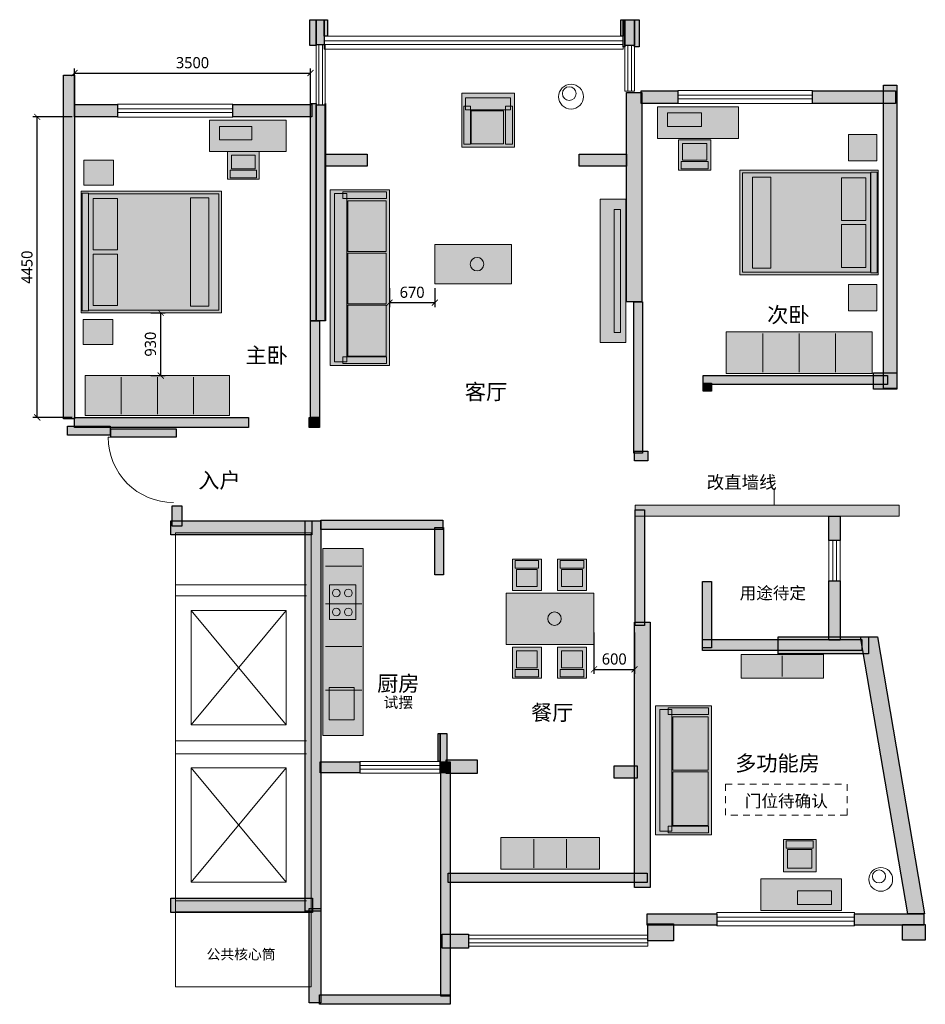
# Model space of a CAD drawing. Header units: millimetres. Extents: x -811 to 12610, y -14140 to 440.
import ezdxf
from ezdxf.enums import TextEntityAlignment as Align

# ---------------------------------------------------------------- set-up
doc = ezdxf.new("R2010")
doc.units = ezdxf.units.MM
doc.linetypes.add('PENDING_DASH', pattern=[180, 100, -80])
for name, color, linetype, lineweight, true_color in [('CONTEXT', 7, 'Continuous', 13, 0xb7c0b9), ('DIM', 7, 'Continuous', 13, 0x3a7468), ('DOOR', 7, 'Continuous', 13, 0x75867b), ('FURNITURE', 7, 'Continuous', 13, 0x9b795c), ('PENDING', 7, 'Continuous', 13, 0x987650), ('REVISION', 7, 'Continuous', 13, 0xb95d42), ('TEXT', 7, 'Continuous', 13, 0x294238), ('WALL', 7, 'Continuous', 25, 0x243a35), ('WINDOW', 7, 'Continuous', 13, 0x467e89)]:
    doc.layers.add(name, color=color, linetype=linetype, lineweight=lineweight, true_color=true_color)
doc.styles.add('CJK', font='msyh.ttc')
doc.styles.add('OpenSansCondensed-Light', font='OpenSansCondensed-Light.ttf')
doc.dimstyles.new('EZDXF', dxfattribs={"dimtxt": 0.25, "dimasz": 0.175, "dimexe": 0.375, "dimexo": 0.125, "dimgap": 0.1, "dimtad": 1, "dimlfac": 100, "dimzin": 12, "dimdsep": 46, "dimtxsty": 'OpenSansCondensed-Light', "dimblk": 'ARCHTICK', "dimcen": 2.5, "dimazin": 3, "dimtfac": 0.5, "dimtmove": 2, "dimatfit": 3})

# ---------------------------------------------------------------- blocks, each defined once
blk = doc.blocks.new('_ARCHTICK')
at = {"color": 0, "linetype": 'BYBLOCK', "const_width": 0.15}
blk.add_lwpolyline([(-0.5, -0.5), (0.5, 0.5)], dxfattribs=at)

msp = doc.modelspace()

# ---------------------------------------------------------------- hatches: boundary and pattern name
at = {"layer": 'FURNITURE', "true_color": 0xf5f0e8}
for points in [[(5740, -650), (6520, -650), (6520, -1450), (5740, -1450)], [(8640, -850), (9840, -850), (9840, -1320), (8640, -1320)], [(2000, -1050), (3140, -1050), (3140, -1510), (2000, -1510)], [(11890, -1260), (11890, -1650), (11470, -1650), (11470, -1260)], [(9430, -1790), (8950, -1790), (8950, -1340), (9430, -1340)], [(2740, -1920), (2270, -1920), (2270, -1510), (2740, -1510)], [(140, -2010), (140, -1640), (580, -1640), (580, -2010)], [(11910, -1790), (11910, -3340), (9860, -3340), (9860, -1790)], [(100, -3900), (100, -2100), (2180, -2100), (2180, -3900)], [(3790, -4680), (3790, -2080), (4670, -2080), (4670, -4680)], [(8170, -2220), (8170, -4340), (7790, -4340), (7790, -2220)], [(5340, -2890), (6480, -2890), (6480, -3470), (5340, -3470)], [(11890, -3480), (11890, -3870), (11470, -3870), (11470, -3480)], [(130, -4370), (130, -4000), (570, -4000), (570, -4370)], [(11820, -4800), (9660, -4800), (9660, -4180), (11820, -4180)], [(2300, -5420), (160, -5420), (160, -4830), (2300, -4830)], [(3680, -10160), (3680, -7390), (4280, -7390), (4280, -10160)], [(6490, -7550), (6920, -7550), (6920, -8010), (6490, -8010)], [(7160, -7550), (7590, -7550), (7590, -8010), (7160, -8010)], [(6400, -8050), (7700, -8050), (7700, -8810), (6400, -8810)], [(6920, -9310), (6490, -9310), (6490, -8850), (6920, -8850)], [(7590, -9310), (7160, -9310), (7160, -8850), (7590, -8850)], [(9880, -8960), (11100, -8960), (11100, -9310), (9880, -9310)], [(8610, -11630), (8610, -9720), (9440, -9720), (9440, -11630)], [(7780, -12140), (6320, -12140), (6320, -11670), (7780, -11670)], [(10510, -11700), (10990, -11700), (10990, -12180), (10510, -12180)], [(11370, -12750), (10170, -12750), (10170, -12280), (11370, -12280)]]:
    msp.add_hatch(color=7, dxfattribs=at).paths.add_polyline_path(points)
at = {"layer": 'FURNITURE', "true_color": 0xe6d8c4}
for points in [[(5795, -715), (6465, -715), (6465, -895), (5795, -895)], [(3855, -4625), (3855, -2135), (4035, -2135), (4035, -4625)], [(8675, -11575), (8675, -9775), (8855, -9775), (8855, -11575)]]:
    msp.add_hatch(color=7, dxfattribs=at).paths.add_polyline_path(points)
at = {"layer": 'FURNITURE', "true_color": 0xd6c1a8}
for points in [[(9390, -1770), (8990, -1770), (8990, -1660), (9390, -1660)], [(2700, -1900), (2310, -1900), (2310, -1790), (2700, -1790)], [(11897, -1820), (11897, -3310), (11802, -3310), (11802, -1820)], [(113, -3870), (113, -2130), (208, -2130), (208, -3870)], [(6530, -7570), (6880, -7570), (6880, -7680), (6530, -7680)], [(7200, -7570), (7550, -7570), (7550, -7680), (7200, -7680)], [(6880, -9290), (6530, -9290), (6530, -9180), (6880, -9180)], [(7550, -9290), (7200, -9290), (7200, -9180), (7550, -9180)], [(10550, -11720), (10950, -11720), (10950, -11830), (10550, -11830)]]:
    msp.add_hatch(color=7, dxfattribs=at).paths.add_polyline_path(points)
at = {"layer": 'FURNITURE', "true_color": 0xdbe1d3}
for points in [[(10320, -1890), (10320, -3240), (10050, -3240), (10050, -1890)], [(1720, -3800), (1720, -2200), (1990, -2200), (1990, -3800)]]:
    msp.add_hatch(color=7, dxfattribs=at).paths.add_polyline_path(points)
at = {"layer": 'FURNITURE', "true_color": 0x53685e}
msp.add_hatch(color=7, dxfattribs=at).paths.add_polyline_path([(8095, -2370), (8095, -4190), (8000, -4190), (8000, -2370)])
at = {"layer": 'REVISION', "true_color": 0xb95d42}
msp.add_hatch(color=7, dxfattribs=at).paths.add_polyline_path([(8310, -6750), (12220, -6750), (12220, -6910), (8310, -6910)])
at = {"layer": 'WALL', "true_color": 0x243a35}
for points in [[(3490, 440), (3582.5, 440), (3582.5, 60), (3490, 60)], [(3582.5, 440), (3700, 440), (3700, 70), (3582.5, 70)], [(3700, 440), (3750, 440), (3750, 198.5), (3700, 198.5)], [(8100, 440), (8130, 440), (8130, 198.5), (8100, 198.5)], [(8130, 440), (8157.5, 440), (8157.5, 40), (8130, 40)], [(8157.5, 440), (8302.5, 440), (8302.5, 60), (8157.5, 60)], [(8302.5, 440), (8370, 440), (8370, 40), (8302.5, 40)], [(11990, -530), (12190, -530), (12190, -5020), (11990, -5020)], [(8180, -640), (8410, -640), (8410, -3740), (8180, -3740)], [(3500, -800), (3582.5, -800), (3582.5, -4020), (3500, -4020)], [(3582.5, -820), (3717.5, -820), (3717.5, -4020), (3582.5, -4020)], [(3717.5, -800), (3720, -800), (3720, -4020), (3717.5, -4020)], [(11840, -4790), (12190, -4790), (12190, -5030), (11840, -5030)], [(1430, -6980), (3520, -6980), (3520, -7187), (1430, -7187)], [(3420, -6980), (3650, -6980), (3650, -12760), (3420, -12760)], [(8300, -8480), (8530, -8480), (8530, -12410), (8300, -12410)], [(10430, -8700), (11770, -8700), (11770, -8950), (10430, -8950)], [(11650, -8700), (11900, -8700), (12600, -12800), (12350, -12800)], [(1430, -12570), (3530, -12570), (3530, -12780), (1430, -12780)], [(8500, -12950), (8880, -12950), (8880, -13200), (8500, -13200)], [(12270, -12960), (12610, -12960), (12610, -13190), (12270, -13190)], [(5450, -13100), (5840, -13100), (5840, -13310), (5450, -13310)]]:
    msp.add_hatch(color=7, dxfattribs=at).paths.add_polyline_path(points)
at = {"layer": 'WALL', "true_color": 0xe9eee8}
for points in [[(-160, -380), (0, -380), (0, -5470), (-160, -5470)], [(8400, -615), (8940, -615), (8940, -800), (8400, -800)], [(10940, -615), (12170, -615), (12170, -800), (10940, -800)], [(0, -815), (640, -815), (640, -1000), (0, -1000)], [(2350, -815), (3520, -815), (3520, -1000), (2350, -1000)], [(3720, -1550), (4340, -1550), (4340, -1730), (3720, -1730)], [(7480, -1550), (8180, -1550), (8180, -1730), (7480, -1730)], [(8290, -3740), (8420, -3740), (8420, -5980), (8290, -5980)], [(3500, -4020), (3630, -4020), (3630, -5450), (3500, -5450)], [(9320, -4830), (12050, -4830), (12050, -4960), (9320, -4960)], [(9320, -4940), (9440, -4940), (9440, -5060), (9320, -5060)], [(0, -5450), (2580, -5450), (2580, -5600), (0, -5600)], [(3480, -5450), (3630, -5450), (3630, -5600), (3480, -5600)], [(-100, -5580), (530, -5580), (530, -5710), (-100, -5710)], [(540, -5620), (1510, -5620), (1510, -5740), (540, -5740)], [(8300, -5950), (8500, -5950), (8500, -6090), (8300, -6090)], [(1450, -6760), (1590, -6760), (1590, -7060), (1450, -7060)], [(8310, -6820), (8450, -6820), (8450, -8530), (8310, -8530)], [(3650, -6970), (5460, -6970), (5460, -7110), (3650, -7110)], [(11180, -6910), (11350, -6910), (11350, -7270), (11180, -7270)], [(5340, -7080), (5470, -7080), (5470, -7780), (5340, -7780)], [(11180, -7870), (11350, -7870), (11350, -8750), (11180, -8750)], [(9310, -7880), (9440, -7880), (9440, -8860), (9310, -8860)], [(9310, -8740), (11670, -8740), (11670, -8900), (9310, -8900)], [(5390, -10130), (5420, -10130), (5420, -10545), (5390, -10545)], [(5420, -10130), (5520, -10130), (5520, -10640), (5420, -10640)], [(3640, -10550), (4230, -10550), (4230, -10710), (3640, -10710)], [(5420, -10550), (5570, -10550), (5570, -10710), (5420, -10710)], [(5510, -10520), (5970, -10520), (5970, -10720), (5510, -10720)], [(8000, -10610), (8340, -10610), (8340, -10790), (8000, -10790)], [(5430, -10650), (5570, -10650), (5570, -14020), (5430, -14020)], [(5540, -12200), (8490, -12200), (8490, -12335), (5540, -12335)], [(3480, -12720), (3650, -12720), (3650, -14120), (3480, -14120)], [(8490, -12800), (9520, -12800), (9520, -12970), (8490, -12970)], [(11560, -12800), (12590, -12800), (12590, -12970), (11560, -12970)], [(3630, -14000), (5570, -14000), (5570, -14140), (3630, -14140)]]:
    msp.add_hatch(color=7, dxfattribs=at).paths.add_polyline_path(points)

# ---------------------------------------------------------------- linework, layer by layer
at = {"layer": 'CONTEXT'}
for points in [[(1500, -7160), (3510, -7160), (3510, -13880), (1500, -13880)], [(1730, -8310), (3140, -8310), (3140, -10000), (1730, -10000)], [(1730, -10640), (3140, -10640), (3140, -12330), (1730, -12330)]]:
    msp.add_lwpolyline(points, close=True, dxfattribs=at)
for points in [[(1500, -7930), (3440, -7930)], [(1500, -8090), (3440, -8090)], [(1730, -8310), (3140, -10000)], [(3140, -8310), (1730, -10000)], [(1500, -10240), (3440, -10240)], [(1500, -10430), (3440, -10430)], [(1730, -10640), (3140, -12330)], [(3140, -10640), (1730, -12330)], [(1500, -12610), (3440, -12610)], [(1500, -12770), (3440, -12770)]]:
    msp.add_lwpolyline(points, dxfattribs=at)
at = {"layer": 'DOOR'}
msp.add_lwpolyline([(1470, -5740), (500, -5740)], dxfattribs=at)
msp.add_arc((1470, -5740), 970, 180, 270, dxfattribs=at)
at = {"layer": 'FURNITURE'}
for points in [[(5740, -650), (6520, -650), (6520, -1450), (5740, -1450)], [(5795, -715), (6465, -715), (6465, -895), (5795, -895)], [(5770, -840), (5870, -840), (5870, -1405), (5770, -1405)], [(6390, -840), (6490, -840), (6490, -1405), (6390, -1405)], [(8640, -850), (9840, -850), (9840, -1320), (8640, -1320)], [(5880, -910), (6358, -910), (6358, -1400), (5880, -1400)], [(8790, -940), (9294, -940), (9294, -1140), (8790, -1140)], [(2000, -1050), (3140, -1050), (3140, -1510), (2000, -1510)], [(2150, -1140), (2628.8, -1140), (2628.8, -1340), (2150, -1340)], [(11890, -1260), (11890, -1650), (11470, -1650), (11470, -1260)], [(9430, -1790), (8950, -1790), (8950, -1340), (9430, -1340)], [(9370, -1640), (9010, -1640), (9010, -1395), (9370, -1395)], [(2740, -1920), (2270, -1920), (2270, -1510), (2740, -1510)], [(2680, -1770), (2330, -1770), (2330, -1565), (2680, -1565)], [(140, -2010), (140, -1640), (580, -1640), (580, -2010)], [(9390, -1770), (8990, -1770), (8990, -1660), (9390, -1660)], [(2700, -1900), (2310, -1900), (2310, -1790), (2700, -1790)], [(11910, -1790), (11910, -3340), (9860, -3340), (9860, -1790)], [(11800, -1830), (11800, -3300), (9900, -3300), (9900, -1830)], [(10320, -1890), (10320, -3240), (10050, -3240), (10050, -1890)], [(11897, -1820), (11897, -3310), (11802, -3310), (11802, -1820)], [(11730, -1900), (11730, -2535), (11370, -2535), (11370, -1900)], [(100, -3900), (100, -2100), (2180, -2100), (2180, -3900)], [(113, -3870), (113, -2130), (208, -2130), (208, -3870)], [(210, -3860), (210, -2140), (2140, -2140), (2140, -3860)], [(3790, -4680), (3790, -2080), (4670, -2080), (4670, -4680)], [(3855, -4625), (3855, -2135), (4035, -2135), (4035, -4625)], [(3980, -2210), (3980, -2110), (4625, -2110), (4625, -2210)], [(280, -2970), (280, -2210), (640, -2210), (640, -2970)], [(1720, -3800), (1720, -2200), (1990, -2200), (1990, -3800)], [(4050, -2993.3), (4050, -2242), (4620, -2242), (4620, -2993.3)], [(8170, -2220), (8170, -4340), (7790, -4340), (7790, -2220)], [(8095, -2370), (8095, -4190), (8000, -4190), (8000, -2370)], [(11730, -2595), (11730, -3230), (11370, -3230), (11370, -2595)], [(5340, -2890), (6480, -2890), (6480, -3470), (5340, -3470)], [(280, -3790), (280, -3030), (640, -3030), (640, -3790)], [(4050, -3766.7), (4050, -3015.3), (4620, -3015.3), (4620, -3766.7)], [(11890, -3480), (11890, -3870), (11470, -3870), (11470, -3480)], [(4050, -4540), (4050, -3788.7), (4620, -3788.7), (4620, -4540)], [(130, -4370), (130, -4000), (570, -4000), (570, -4370)], [(11820, -4800), (9660, -4800), (9660, -4180), (11820, -4180)], [(3980, -4650), (3980, -4550), (4625, -4550), (4625, -4650)], [(2300, -5420), (160, -5420), (160, -4830), (2300, -4830)], [(3680, -10160), (3680, -7390), (4280, -7390), (4280, -10160)], [(6490, -7550), (6920, -7550), (6920, -8010), (6490, -8010)], [(6530, -7570), (6880, -7570), (6880, -7680), (6530, -7680)], [(7160, -7550), (7590, -7550), (7590, -8010), (7160, -8010)], [(7200, -7570), (7550, -7570), (7550, -7680), (7200, -7680)], [(6550, -7700), (6860, -7700), (6860, -7955), (6550, -7955)], [(7220, -7700), (7530, -7700), (7530, -7955), (7220, -7955)], [(3780, -8440), (3780, -7930), (4170, -7930), (4170, -8440)], [(6400, -8050), (7700, -8050), (7700, -8810), (6400, -8810)], [(6920, -9310), (6490, -9310), (6490, -8850), (6920, -8850)], [(7590, -9310), (7160, -9310), (7160, -8850), (7590, -8850)], [(6860, -9160), (6550, -9160), (6550, -8905), (6860, -8905)], [(7530, -9160), (7220, -9160), (7220, -8905), (7530, -8905)], [(9880, -8960), (11100, -8960), (11100, -9310), (9880, -9310)], [(6880, -9290), (6530, -9290), (6530, -9180), (6880, -9180)], [(7550, -9290), (7200, -9290), (7200, -9180), (7550, -9180)], [(3775, -9930), (3775, -9450), (4145, -9450), (4145, -9930)], [(8610, -11630), (8610, -9720), (9440, -9720), (9440, -11630)], [(8800, -9850), (8800, -9750), (9395, -9750), (9395, -9850)], [(8675, -11575), (8675, -9775), (8855, -9775), (8855, -11575)], [(8870, -10675), (8870, -9882), (9390, -9882), (9390, -10675)], [(8870, -11490), (8870, -10697), (9390, -10697), (9390, -11490)], [(8800, -11600), (8800, -11500), (9395, -11500), (9395, -11600)], [(7780, -12140), (6320, -12140), (6320, -11670), (7780, -11670)], [(10510, -11700), (10990, -11700), (10990, -12180), (10510, -12180)], [(10550, -11720), (10950, -11720), (10950, -11830), (10550, -11830)], [(10570, -11850), (10930, -11850), (10930, -12125), (10570, -12125)], [(11370, -12750), (10170, -12750), (10170, -12280), (11370, -12280)], [(11220, -12660), (10716, -12660), (10716, -12460), (11220, -12460)]]:
    msp.add_lwpolyline(points, close=True, dxfattribs=at)
for points in [[(10200, -4780), (10200, -4205)], [(10740, -4780), (10740, -4205)], [(11280, -4780), (11280, -4205)], [(695, -5400), (695, -4855)], [(1230, -5400), (1230, -4855)], [(1765, -5400), (1765, -4855)], [(3720, -7650), (4258, -7650)], [(3720, -8210), (4258, -8210)], [(3720, -8840), (4258, -8840)], [(10490, -8980), (10490, -9285)], [(3720, -9490), (4258, -9490)], [(6806.7, -12120), (6806.7, -11695)], [(7293.3, -12120), (7293.3, -11695)]]:
    msp.add_lwpolyline(points, dxfattribs=at)
for centre, radius in [((7360, -700), 184), ((7332.4, -654), 101.2), ((5967, -3180), 100), ((3880, -8050), 57), ((4060, -8050), 57), ((3880, -8330), 57), ((4060, -8330), 57), ((7115, -8430), 100), ((11950, -12290), 176), ((11923.6, -12246), 96.8)]:
    msp.add_circle(centre, radius, dxfattribs=at)
at = {"layer": 'PENDING', "linetype": 'PENDING_DASH'}
msp.add_lwpolyline([(9650, -10880), (11450, -10880), (11450, -11340), (9650, -11340)], close=True, dxfattribs=at)
at = {"layer": 'REVISION'}
msp.add_lwpolyline([(10370, -6500), (10370, -6750)], dxfattribs=at)
msp.add_lwpolyline([(8310, -6750), (12220, -6750), (12220, -6910), (8310, -6910)], close=True, dxfattribs=at)
at = {"layer": 'WALL'}
for points in [[(3490, 440), (3582.5, 440), (3582.5, 60), (3490, 60)], [(3582.5, 440), (3700, 440), (3700, 70), (3582.5, 70)], [(3700, 440), (3750, 440), (3750, 198.5), (3700, 198.5)], [(8100, 440), (8130, 440), (8130, 198.5), (8100, 198.5)], [(8130, 440), (8157.5, 440), (8157.5, 40), (8130, 40)], [(8157.5, 440), (8302.5, 440), (8302.5, 60), (8157.5, 60)], [(8302.5, 440), (8370, 440), (8370, 40), (8302.5, 40)], [(-160, -380), (0, -380), (0, -5470), (-160, -5470)], [(11990, -530), (12190, -530), (12190, -5020), (11990, -5020)], [(8180, -640), (8410, -640), (8410, -3740), (8180, -3740)], [(8400, -615), (8940, -615), (8940, -800), (8400, -800)], [(10940, -615), (12170, -615), (12170, -800), (10940, -800)], [(0, -815), (640, -815), (640, -1000), (0, -1000)], [(2350, -815), (3520, -815), (3520, -1000), (2350, -1000)], [(3500, -800), (3582.5, -800), (3582.5, -4020), (3500, -4020)], [(3582.5, -820), (3717.5, -820), (3717.5, -4020), (3582.5, -4020)], [(3717.5, -800), (3720, -800), (3720, -4020), (3717.5, -4020)], [(3720, -1550), (4340, -1550), (4340, -1730), (3720, -1730)], [(7480, -1550), (8180, -1550), (8180, -1730), (7480, -1730)], [(8290, -3740), (8420, -3740), (8420, -5980), (8290, -5980)], [(3500, -4020), (3630, -4020), (3630, -5450), (3500, -5450)], [(11840, -4790), (12190, -4790), (12190, -5030), (11840, -5030)], [(9320, -4830), (12050, -4830), (12050, -4960), (9320, -4960)], [(9320, -4940), (9440, -4940), (9440, -5060), (9320, -5060)], [(0, -5450), (2580, -5450), (2580, -5600), (0, -5600)], [(3480, -5450), (3630, -5450), (3630, -5600), (3480, -5600)], [(-100, -5580), (530, -5580), (530, -5710), (-100, -5710)], [(540, -5620), (1510, -5620), (1510, -5740), (540, -5740)], [(8300, -5950), (8500, -5950), (8500, -6090), (8300, -6090)], [(1450, -6760), (1590, -6760), (1590, -7060), (1450, -7060)], [(8310, -6820), (8450, -6820), (8450, -8530), (8310, -8530)], [(1430, -6980), (3520, -6980), (3520, -7187), (1430, -7187)], [(3420, -6980), (3650, -6980), (3650, -12760), (3420, -12760)], [(3650, -6970), (5460, -6970), (5460, -7110), (3650, -7110)], [(11180, -6910), (11350, -6910), (11350, -7270), (11180, -7270)], [(5340, -7080), (5470, -7080), (5470, -7780), (5340, -7780)], [(11180, -7870), (11350, -7870), (11350, -8750), (11180, -8750)], [(9310, -7880), (9440, -7880), (9440, -8860), (9310, -8860)], [(8300, -8480), (8530, -8480), (8530, -12410), (8300, -12410)], [(9310, -8740), (11670, -8740), (11670, -8900), (9310, -8900)], [(10430, -8700), (11770, -8700), (11770, -8950), (10430, -8950)], [(11650, -8700), (11900, -8700), (12600, -12800), (12350, -12800)], [(5390, -10130), (5420, -10130), (5420, -10545), (5390, -10545)], [(5420, -10130), (5520, -10130), (5520, -10640), (5420, -10640)], [(3640, -10550), (4230, -10550), (4230, -10710), (3640, -10710)], [(5420, -10550), (5570, -10550), (5570, -10710), (5420, -10710)], [(5510, -10520), (5970, -10520), (5970, -10720), (5510, -10720)], [(8000, -10610), (8340, -10610), (8340, -10790), (8000, -10790)], [(5430, -10650), (5570, -10650), (5570, -14020), (5430, -14020)], [(5540, -12200), (8490, -12200), (8490, -12335), (5540, -12335)], [(1430, -12570), (3530, -12570), (3530, -12780), (1430, -12780)], [(3480, -12720), (3650, -12720), (3650, -14120), (3480, -14120)], [(8490, -12800), (9520, -12800), (9520, -12970), (8490, -12970)], [(11560, -12800), (12590, -12800), (12590, -12970), (11560, -12970)], [(8500, -12950), (8880, -12950), (8880, -13200), (8500, -13200)], [(12270, -12960), (12610, -12960), (12610, -13190), (12270, -13190)], [(5450, -13100), (5840, -13100), (5840, -13310), (5450, -13310)], [(3630, -14000), (5570, -14000), (5570, -14140), (3630, -14140)]]:
    msp.add_lwpolyline(points, close=True, dxfattribs=at)
at = {"layer": 'WINDOW'}
for points in [[(3700, 198.5), (8130, 198.5)], [(3700, 1.5), (3700, 198.5)], [(8130, 1.5), (8130, 198.5)], [(3582.5, 70), (3582.5, -820)], [(3582.5, 70), (3717.5, 70)], [(3622, 70), (3622, -820)], [(3678, 70), (3678, -820)], [(3700, 128), (8130, 128)], [(3700, 72), (8130, 72)], [(3700, 1.5), (8130, 1.5)], [(3717.5, 70), (3717.5, -820)], [(8157.5, 60), (8157.5, -620)], [(8157.5, 60), (8302.5, 60)], [(8202, 60), (8202, -620)], [(8258, 60), (8258, -620)], [(8302.5, 60), (8302.5, -620)], [(8157.5, -620), (8302.5, -620)], [(8940, -610), (10940, -610)], [(8940, -800), (8940, -610)], [(8940, -677), (10940, -677)], [(10940, -800), (10940, -610)], [(640, -811), (2350, -811)], [(640, -1001), (640, -811)], [(2350, -1001), (2350, -811)], [(3582.5, -820), (3717.5, -820)], [(8940, -733), (10940, -733)], [(8940, -800), (10940, -800)], [(640, -878), (2350, -878)], [(640, -934), (2350, -934)], [(640, -1001), (2350, -1001)], [(11180, -7270), (11180, -7870)], [(11180, -7270), (11350, -7270)], [(11237, -7270), (11237, -7870)], [(11293, -7270), (11293, -7870)], [(11350, -7270), (11350, -7870)], [(11180, -7870), (11350, -7870)], [(4230, -10545), (5420, -10545)], [(4230, -10715), (4230, -10545)], [(4230, -10602), (5420, -10602)], [(5420, -10715), (5420, -10545)], [(4230, -10658), (5420, -10658)], [(4230, -10715), (5420, -10715)], [(9520, -12782.5), (11560, -12782.5)], [(9520, -12977.5), (9520, -12782.5)], [(11560, -12977.5), (11560, -12782.5)], [(9520, -12852), (11560, -12852)], [(9520, -12908), (11560, -12908)], [(5840, -13118.5), (8500, -13118.5)], [(5840, -13281.5), (5840, -13118.5)], [(8500, -13281.5), (8500, -13118.5)], [(9520, -12977.5), (11560, -12977.5)], [(5840, -13172), (8500, -13172)], [(5840, -13228), (8500, -13228)], [(5840, -13281.5), (8500, -13281.5)]]:
    msp.add_lwpolyline(points, dxfattribs=at)

# ---------------------------------------------------------------- texts
at = {"layer": 'CONTEXT', "style": 'CJK'}
msp.add_text('公共核心筒', height=150, dxfattribs=at).set_placement((2470, -13400), align=Align.MIDDLE_CENTER)
at = {"layer": 'PENDING', "style": 'CJK'}
for s, height, p in [('用途待定', 180, (10350, -8050)), ('试摆', 160, (4800, -9670)), ('门位待确认', 180, (10550, -11130))]:
    msp.add_text(s, height=height, dxfattribs=at).set_placement(p, align=Align.MIDDLE_CENTER)
at = {"layer": 'REVISION', "style": 'CJK'}
msp.add_text('改直墙线', height=190, dxfattribs=at).set_placement((9370, -6410), align=Align.MIDDLE_LEFT)
at = {"layer": 'TEXT', "style": 'CJK'}
for s, p in [('次卧', (10580, -3930)), ('主卧', (2850, -4530)), ('客厅', (6100, -5070)), ('入户', (2150, -6380)), ('厨房', (4800, -9390)), ('餐厅', (7080, -9820)), ('多功能房', (10420, -10570))]:
    msp.add_text(s, height=230, dxfattribs=at).set_placement(p, align=Align.MIDDLE_CENTER)

# ---------------------------------------------------------------- dimensions: what is measured, and where the dimension line sits
at = {"layer": 'DIM'}
for base, p1, p2 in [((0, -350), (0, -1000), (3500, -1000)), ((4670, -3750), (4670, -3500), (5340, -3500)), ((7700, -9180), (7700, -8600), (8300, -8600))]:
    msp.add_linear_dim(base=base, p1=p1, p2=p2, dimstyle='EZDXF', override={"dimscale": 1, "dimtxt": 165, "dimasz": 90, "dimexe": 65, "dimexo": 35, "dimgap": 70, "dimtad": 1, "dimdec": 0, "dimlfac": 1, "dimlunit": 2, "dimtxsty": 'CJK', "dimclrd": 256, "dimclre": 256, "dimclrt": 256}, dxfattribs=at).render()
for base, p1, p2 in [((-550, -5450), (0, -5450), (0, -1000)), ((1280, -4830), (1100, -4830), (1100, -3900))]:
    msp.add_linear_dim(base=base, p1=p1, p2=p2, angle=90, dimstyle='EZDXF', override={"dimscale": 1, "dimtxt": 165, "dimasz": 90, "dimexe": 65, "dimexo": 35, "dimgap": 70, "dimtad": 1, "dimdec": 0, "dimlfac": 1, "dimlunit": 2, "dimtxsty": 'CJK', "dimclrd": 256, "dimclre": 256, "dimclrt": 256}, dxfattribs=at).render()

doc.saveas('drawing.dxf')
